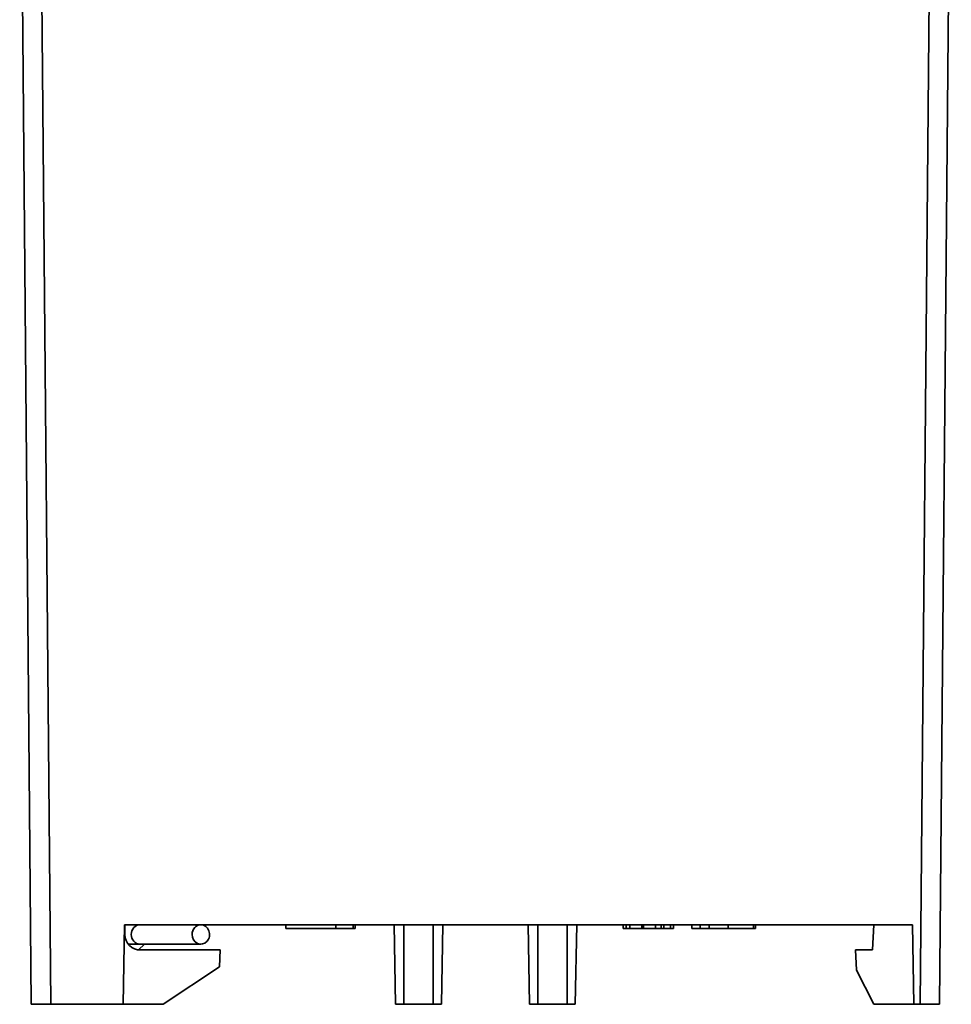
# Model space of a CAD drawing. Header units: millimetres. Extents: x 40 to 193, y 51 to 273.
# Tile 2 of 5: x 133 to 181, y 51 to 102. Entities that reach past the tile are written whole.
import ezdxf

# ---------------------------------------------------------------- set-up
doc = ezdxf.new("R2010")
doc.units = ezdxf.units.MM
doc.layers.add('Visible (ISO)', color=7, linetype='Continuous', lineweight=35)
doc.layers.add('Visible Narrow (ISO)', color=7, linetype='Continuous', lineweight=35)

msp = doc.modelspace()

# ---------------------------------------------------------------- linework, layer by layer
at = {"layer": 'Visible (ISO)'}
for p, q in [((133.899, 50.98), (133.3, 119.68)), ((181.3, 119.68), (180.7, 50.98)), ((138.628, 50.98), (138.7, 55.08)), ((138.7, 55.08), (179.3, 55.08)), ((138.722, 54.573), (138.717, 55.08)), ((147.018, 55.08), (147.018, 54.88)), ((149.595, 54.88), (147.018, 54.88)), ((149.595, 55.08), (149.595, 54.88)), ((150.473, 54.88), (149.595, 54.88)), ((150.473, 55.08), (150.473, 54.88)), ((150.581, 54.88), (150.473, 54.88)), ((150.581, 55.08), (150.581, 54.88)), ((152.6, 55.08), (152.671, 50.98)), ((155.1, 55.08), (155.028, 50.98)), ((159.5, 55.08), (159.571, 50.98)), ((162, 55.08), (161.928, 50.98)), ((164.388, 55.08), (164.388, 54.88)), ((164.542, 55.08), (164.542, 54.88)), ((164.731, 54.88), (164.542, 54.88)), ((164.731, 55.08), (164.731, 54.88)), ((165.36, 55.08), (165.36, 54.88)), ((165.442, 54.88), (165.36, 54.88)), ((165.442, 55.08), (165.442, 54.88)), ((166.056, 55.08), (166.056, 54.88)), ((166.485, 55.08), (166.485, 54.88)), ((166.84, 54.88), (166.485, 54.88)), ((166.84, 55.08), (166.84, 54.88)), ((166.994, 55.08), (166.994, 54.88)), ((167.935, 55.08), (167.935, 54.88)), ((168.363, 54.88), (167.935, 54.88)), ((168.363, 55.08), (168.363, 54.88)), ((168.829, 54.88), (168.363, 54.88)), ((168.829, 55.08), (168.829, 54.88)), ((171.11, 55.08), (171.11, 54.88)), ((171.211, 54.88), (171.11, 54.88)), ((171.211, 55.08), (171.211, 54.88)), ((177.232, 53.78), (177.3, 55.08)), ((179.3, 55.08), (179.371, 50.98)), ((138.897, 54.08), (139.498, 54.08)), ((139.727, 54.08), (139.413, 53.787)), ((142.633, 54.08), (139.498, 54.08)), ((139.521, 53.78), (143.632, 53.78)), ((143.632, 53.78), (143.586, 52.904)), ((176.368, 53.78), (177.232, 53.78)), ((176.423, 52.734), (176.368, 53.78)), ((143.586, 52.904), (140.7, 50.98)), ((177.3, 50.98), (176.423, 52.734)), ((133.899, 50.98), (134.899, 50.98)), ((138.628, 50.98), (134.899, 50.98)), ((140.7, 50.98), (138.628, 50.98)), ((152.671, 50.98), (153.1, 50.98)), ((154.6, 50.98), (153.1, 50.98)), ((154.6, 50.98), (155.028, 50.98)), ((159.571, 50.98), (160, 50.98)), ((161.5, 50.98), (160, 50.98)), ((161.5, 50.98), (161.928, 50.98)), ((179.371, 50.98), (177.3, 50.98)), ((179.7, 50.98), (179.371, 50.98)), ((179.7, 50.98), (180.7, 50.98))]:
    msp.add_line(p, q, dxfattribs=at)
msp.add_arc((139.521, 54.58), 0.8, 180.5, 270, dxfattribs=at)
for major_axis, start_param, end_param in [((0, -0.5), 4.712389, 9.424778), ((0, 0.5), 0, 1.570796)]:
    msp.add_ellipse((142.633, 54.58), major_axis=major_axis, ratio=0.898794, start_param=start_param, end_param=end_param, dxfattribs=at)
for points in [[(164.542, 54.88), (164.5, 54.88), (164.464, 54.88), (164.403, 54.88), (164.388, 54.88), (164.388, 54.88)], [(165.36, 54.88), (165.301, 54.88), (165.226, 54.88), (165.042, 54.88), (164.908, 54.88), (164.731, 54.88)], [(166.056, 54.88), (165.879, 54.88), (165.744, 54.88), (165.558, 54.88), (165.488, 54.88), (165.442, 54.88)], [(166.994, 54.88), (166.994, 54.88), (166.978, 54.88), (166.914, 54.88), (166.879, 54.88), (166.84, 54.88)], [(169.807, 54.88), (169.592, 54.88), (169.403, 54.88), (169.076, 54.88), (168.939, 54.88), (168.829, 54.88)], [(171.11, 54.88), (171.11, 54.88), (170.996, 54.88), (170.539, 54.88), (170.219, 54.88), (169.807, 54.88)]]:
    msp.add_open_spline(points, degree=3, knots=[0, 0, 0, 0, 0.5, 0.5, 1, 1, 1, 1], dxfattribs=at)
for points in [[(166.355, 54.88), (166.227, 54.88), (166.127, 54.88), (166.056, 54.88)], [(166.485, 54.88), (166.447, 54.88), (166.404, 54.88), (166.355, 54.88)]]:
    msp.add_open_spline(points, degree=3, dxfattribs=at)
at = {"layer": 'Visible Narrow (ISO)'}
for p, q in [((134.3, 119.68), (134.899, 50.98)), ((179.7, 50.98), (180.3, 119.68)), ((153.1, 55.08), (153.1, 50.98)), ((154.6, 55.08), (154.6, 50.98)), ((160, 55.08), (160, 50.98)), ((161.5, 55.08), (161.5, 50.98)), ((166.355, 55.08), (166.355, 54.88)), ((169.807, 55.08), (169.807, 54.88))]:
    msp.add_line(p, q, dxfattribs=at)
for major_axis, start_param, end_param in [((0, 0.5), 0, 1.570796), ((0, -0.5), 4.712389, 6.283185)]:
    msp.add_ellipse((139.498, 54.58), major_axis=major_axis, ratio=0.898794, start_param=start_param, end_param=end_param, dxfattribs=at)

doc.saveas('drawing.dxf')
